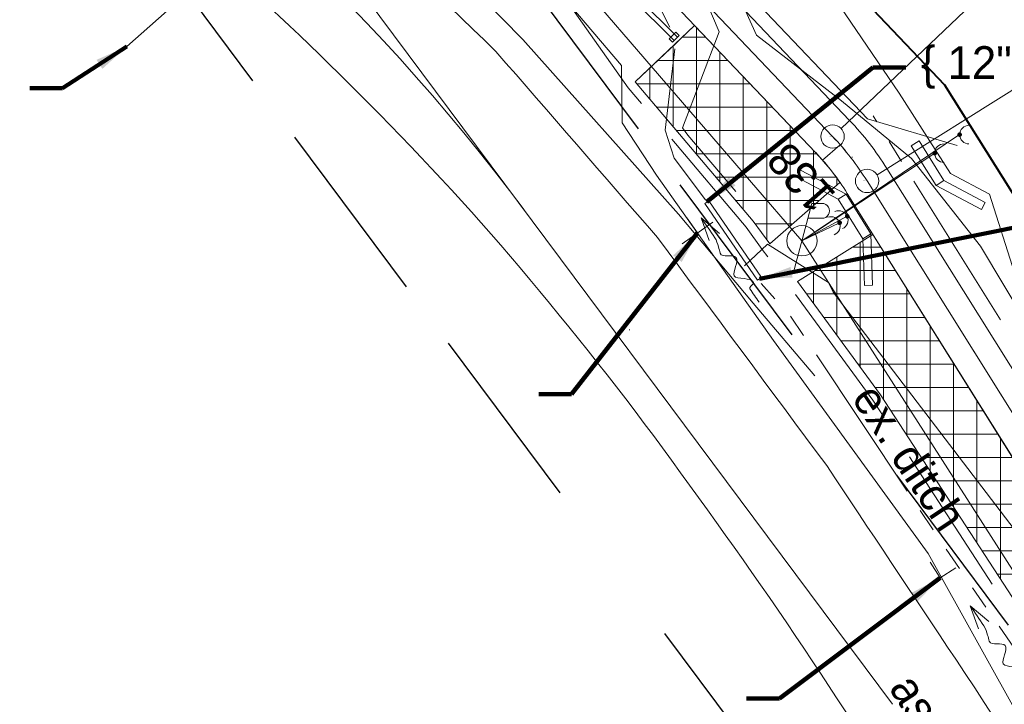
# Model space of a CAD drawing. Header units: feet. Extents: x 2433273 to 2447442, y 555003 to 575201.
# Tile 71 of 226: x 2437870 to 2438081, y 563847 to 563994. Entities that reach past the tile are written whole.
import ezdxf
from ezdxf.enums import TextEntityAlignment as Align

# ---------------------------------------------------------------- set-up
doc = ezdxf.new("R2010")
doc.units = ezdxf.units.FT
doc.header["$LTSCALE"] = 50
doc.header["$MEASUREMENT"] = 0
for name, pattern in [('cl20', [100, 5, -5, 80, -5, 5]), ('cl50', [100, 7.5, -7.5, 70, -7.5, 7.5]), ('constlimit', [0.85, 0.65, -0.1, -0.1]), ('DGN Style 1', [291.026069, 0.484236, -290.541832]), ('DGN Style 2', [484.236387, 290.541832, -193.694555]), ('DGN Style 3', [677.930942, 484.236387, -193.694555]), ('DGN Style 5', [338.965471, 145.270916, -193.694555]), ('esmtshpr', [5.35, 1, -0.175, -0.175, 4]), ('fencepr', [1, 0.925, 0.075]), ('rowex', [4.85, 0.8, -0.375, -0.375, 0.8, -0.3, 0.8, -0.3, 0.8, -0.3]), ('stream', [1.4, 0.7, -0.1, 0.1, -0.1, 0.1, -0.1, 0.1, -0.1]), ('treert', [0.3, -0.15, -0.15])]:
    doc.linetypes.add(name, pattern=pattern)
for name, color, linetype, lineweight in [('DR_P_Ditch', 133, 'stream', 13), ('DR_P_Headwall', 120, 'Continuous', 13), ('DR_P_Storm_Sewer', 151, 'Continuous', 13), ('DR_X_Culvert', 4, 'DGN Style 1', 0), ('DR_X_Ditch', 133, 'stream', 0), ('DR_X_Flow_Arrow', 151, 'Continuous', 0), ('DR_X_Storm_Sewer', 151, 'DGN Style 5', 0), ('GE_P_CL_50', 7, 'cl50', 13), ('PV_P_Bikeway', 193, 'Continuous', 13), ('PV_X_EOP', 7, 'DGN Style 3', 0), ('RD_P_Concrete_Barrier', 9, 'Continuous', 13), ('RD_P_Fence', 230, 'fencepr', 13), ('RD_X_GR_Rt', 97, 'Continuous', 0), ('RW_P_Const_Limits', 120, 'constlimit', 0), ('RW_P_Esmt_SH', 193, 'esmtshpr', 40), ('RW_X_CL_20', 6, 'cl20', 0), ('RW_X_Fee_RW', 6, 'rowex', 30), ('SN_X_Public', 3, 'Continuous', 0), ('SV_X_Break_Lines', 4, 'DGN Style 2', 0), ('SV_X_Text', 7, 'Continuous', 0), ('UT_X_Electric_Cells', 1, 'Continuous', 0), ('UT_X_Misc_Cells', 7, 'Continuous', 0), ('UT_X_Overhead_Electric', 1, 'Continuous', 0), ('VG_P_Cells', 3, 'Continuous', 13), ('VG_X_Tree_Line_Rt', 3, 'treert', 0)]:
    doc.layers.add(name, color=color, linetype=linetype, lineweight=lineweight)
doc.layers.add('GK_Visualization', color=30, linetype='Continuous', lineweight=13, plot=False)
doc.styles.add('Slanted-Normal LS 0.50', font='font31.shx', dxfattribs={"height": 0.14})
doc.styles.add('Slanted-Normal LS 0.50_0', font='font31.shx')
doc.styles.add('Style-font30', font='font30.shx')
doc.styles.add('Style-font31', font='font31.shx')
doc.dimstyles.new('Dec-0  Slanted', dxfattribs={"dimscale": 50, "dimtxt": 0.14, "dimasz": 0.14, "dimexe": 0.07, "dimexo": 0.07, "dimgap": 0.07, "dimtad": 1, "dimdec": 0, "dimzin": 3, "dimdsep": 46, "dimtxsty": 'Slanted-Normal LS 0.50_0', "dimcen": 0.09, "dimclrd": 97, "dimclre": 97, "dimclrt": 7, "dimadec": 0, "dimazin": 3, "dimtfac": 1, "dimtdec": 0, "dimtofl": 0, "dimtmove": 1, "dimatfit": 1, "dimfxl": 1, "dimtzin": 3, "dimlwd": 0, "dimlwe": 0, "dimarcsym": 0})

# ---------------------------------------------------------------- blocks, each defined once
blk = doc.blocks.new('SURVPN-CROSS')
at = {"layer": 'GK_Visualization', "color": 30, "linetype": 'Continuous', "lineweight": 0}
for p, q in [((0.07, 0), (-0.07, 0)), ((0, 0.07), (0, -0.07))]:
    blk.add_line(p, q, dxfattribs=at)
blk = doc.blocks.new('SURVPN-CROSS_1')
at = {"layer": 'GK_Visualization', "color": 30, "linetype": 'Continuous', "lineweight": 0}
for p, q in [((0.07, 0), (-0.07, 0)), ((0, 0.07), (0, -0.07))]:
    blk.add_line(p, q, dxfattribs=at)
blk = doc.blocks.new('SURVPN-CROSS_2')
at = {"layer": 'GK_Visualization', "color": 30, "linetype": 'Continuous', "lineweight": 0}
for p, q in [((0.07, 0), (-0.07, 0)), ((0, 0.07), (0, -0.07))]:
    blk.add_line(p, q, dxfattribs=at)
blk = doc.blocks.new('SURVPN-CROSS_3')
at = {"layer": 'GK_Visualization', "color": 30, "linetype": 'Continuous', "lineweight": 0}
for p, q in [((0.07, 0), (-0.07, 0)), ((0, 0.07), (0, -0.07))]:
    blk.add_line(p, q, dxfattribs=at)
blk = doc.blocks.new('X_62')
at = {"layer": 'GK_Visualization', "color": 1, "linetype": 'Continuous', "lineweight": 0}
for p, q in [((-0.07, -0.07), (0.07, 0.07)), ((-0.07, 0.07), (0.07, -0.07))]:
    blk.add_line(p, q, dxfattribs=at)
blk = doc.blocks.new('X_63')
at = {"layer": 'GK_Visualization', "color": 1, "linetype": 'Continuous', "lineweight": 0}
for p, q in [((-0.07, -0.07), (0.07, 0.07)), ((-0.07, 0.07), (0.07, -0.07))]:
    blk.add_line(p, q, dxfattribs=at)
blk = doc.blocks.new('DFL-X_20')
at = {"layer": 'DR_X_Flow_Arrow', "color": 151, "linetype": 'Continuous', "lineweight": 0, "flags": 128}
blk.add_lwpolyline([(-0.08, -0.0214), (0, 0), (-0.08, 0.0215)], dxfattribs=at)
at = {"layer": 'DR_X_Flow_Arrow', "color": 151, "linetype": 'Continuous', "lineweight": 0}
blk.add_open_spline([(0, 0), (-0.0277, 0.0001), (-0.0554, 0.0002), (-0.0831, 0.0002), (-0.0943, 0.0003), (-0.1051, 0.005), (-0.116, 0.0077), (-0.1231, 0.0095), (-0.1298, 0.0131), (-0.1368, 0.015), (-0.1547, 0.0198), (-0.1638, -0.0202), (-0.1793, -0.0218), (-0.1968, -0.0235), (-0.2129, 0.0182), (-0.2278, 0.0195), (-0.244, 0.0209), (-0.2648, -0.0282), (-0.2838, -0.0218), (-0.2906, -0.0194), (-0.2867, 0.0007), (-0.2951, 0.0006), (-0.3134, 0.0004), (-0.3317, 0.0002), (-0.35, 0)], degree=3, knots=[0, 0, 0, 0, 0.203531, 0.203531, 0.203531, 0.286234, 0.286234, 0.286234, 0.340272, 0.340272, 0.340272, 0.477755, 0.477755, 0.477755, 0.633727, 0.633727, 0.633727, 0.804111, 0.804111, 0.804111, 0.865463, 0.865463, 0.865463, 1, 1, 1, 1], dxfattribs=at)
blk = doc.blocks.new('DFL-X_21')
at = {"layer": 'DR_X_Flow_Arrow', "color": 151, "linetype": 'Continuous', "lineweight": 0, "flags": 128}
blk.add_lwpolyline([(-0.08, -0.0214), (0, 0), (-0.08, 0.0215)], dxfattribs=at)
at = {"layer": 'DR_X_Flow_Arrow', "color": 151, "linetype": 'Continuous', "lineweight": 0}
blk.add_open_spline([(0, 0), (-0.0277, 0.0001), (-0.0554, 0.0002), (-0.0831, 0.0003), (-0.0943, 0.0003), (-0.1051, 0.005), (-0.116, 0.0078), (-0.1231, 0.0095), (-0.1298, 0.0131), (-0.1368, 0.015), (-0.1547, 0.0198), (-0.1638, -0.0202), (-0.1793, -0.0218), (-0.1968, -0.0235), (-0.2129, 0.0182), (-0.2278, 0.0195), (-0.244, 0.0209), (-0.2648, -0.0282), (-0.2838, -0.0218), (-0.2906, -0.0194), (-0.2867, 0.0007), (-0.2951, 0.0006), (-0.3134, 0.0004), (-0.3317, 0.0002), (-0.35, 0)], degree=3, knots=[0, 0, 0, 0, 0.203531, 0.203531, 0.203531, 0.286234, 0.286234, 0.286234, 0.340272, 0.340272, 0.340272, 0.477755, 0.477755, 0.477755, 0.633727, 0.633727, 0.633727, 0.804111, 0.804111, 0.804111, 0.865463, 0.865463, 0.865463, 1, 1, 1, 1], dxfattribs=at)
blk = doc.blocks.new('SGN1P')
at = {"layer": 'SN_X_Public', "color": 3, "linetype": 'Continuous', "lineweight": 0}
for p, q in [((0, 0.08), (0, -0.08)), ((0, 0), (-0.08, 0))]:
    blk.add_line(p, q, dxfattribs=at)
blk = doc.blocks.new('SGN1P_1')
at = {"layer": 'SN_X_Public', "color": 3, "linetype": 'Continuous', "lineweight": 0}
for p, q in [((0, 0.08), (0, -0.08)), ((0, 0), (-0.08, 0))]:
    blk.add_line(p, q, dxfattribs=at)
blk = doc.blocks.new('PP_18')
at = {"layer": 'UT_X_Electric_Cells', "color": 1, "linetype": 'Continuous', "lineweight": 0}
for p, q in [((0.0428, 0.16), (-0.0375, -0.14)), ((0.0428, 0.16), (0.0853, 0.16)), ((0.0257, 0.0963), (0.0853, 0.0963))]:
    blk.add_line(p, q, dxfattribs=at)
blk.add_circle((0, 0), 0.065, dxfattribs=at)
at = {"layer": 'UT_X_Electric_Cells', "color": 1, "linetype": 'Continuous', "lineweight": 0, "extrusion": (0, 0, -1)}
blk.add_arc((-0.086, 0.1281), 0.0319, 88.8767, 271.1233, dxfattribs=at)
blk = doc.blocks.new('DM_21')
at = {"layer": 'UT_X_Misc_Cells', "linetype": 'Continuous', "lineweight": 0}
h = blk.add_hatch(color=2, dxfattribs=at)
edge = h.paths.add_edge_path()
edge.add_arc((0, 0), 0.01, 0, 360)
at = {"layer": 'UT_X_Misc_Cells', "color": 2, "linetype": 'Continuous', "lineweight": 0}
blk.add_arc((0.04, 0), 0.04, 90, 270, dxfattribs=at)
blk = doc.blocks.new('DM_22')
at = {"layer": 'UT_X_Misc_Cells', "linetype": 'Continuous', "lineweight": 0}
h = blk.add_hatch(color=2, dxfattribs=at)
edge = h.paths.add_edge_path()
edge.add_arc((0, 0), 0.01, 0, 360)
at = {"layer": 'UT_X_Misc_Cells', "color": 2, "linetype": 'Continuous', "lineweight": 0}
blk.add_arc((0.04, 0), 0.04, 90, 270, dxfattribs=at)
blk = doc.blocks.new('DM_23')
at = {"layer": 'UT_X_Misc_Cells', "linetype": 'Continuous', "lineweight": 0}
h = blk.add_hatch(color=2, dxfattribs=at)
edge = h.paths.add_edge_path()
edge.add_arc((0, 0), 0.01, 0, 360)
at = {"layer": 'UT_X_Misc_Cells', "color": 2, "linetype": 'Continuous', "lineweight": 0}
blk.add_arc((0.04, 0), 0.04, 90, 270, dxfattribs=at)
blk = doc.blocks.new('DM_24')
at = {"layer": 'UT_X_Misc_Cells', "linetype": 'Continuous', "lineweight": 0}
h = blk.add_hatch(color=2, dxfattribs=at)
edge = h.paths.add_edge_path()
edge.add_arc((0, 0), 0.01, 0, 360)
at = {"layer": 'UT_X_Misc_Cells', "color": 2, "linetype": 'Continuous', "lineweight": 0}
blk.add_arc((0.04, 0), 0.04, 90, 270, dxfattribs=at)

msp = doc.modelspace()

# ---------------------------------------------------------------- hatches: boundary and pattern name
at = {"layer": 'VG_P_Cells', "lineweight": 0}
h = msp.add_hatch(dxfattribs=at)
h.set_pattern_fill('ANSI37', color=256, scale=40, angle=45, style=0)
h.paths.add_polyline_path([(2438040.48, 563965.26), (2438014.58, 563992.49), (2438011.41, 563989.47), (2438010.69, 563988.79), (2438001.89, 563980.42), (2438027.12, 563950.59), (2438030.68, 563945.73), (2438045.69, 563958.89, 0.037427)])
h = msp.add_hatch(dxfattribs=at)
h.set_pattern_fill('ANSI37', color=256, scale=40, angle=45, style=0)
h.paths.add_polyline_path([(2438227.28, 563668.88), (2438052.74, 563947.76), (2438036.6, 563937.66), (2438054.38, 563913.39), (2438081.68, 563871.49), (2438108.75, 563829.45), (2438135.82, 563787.4), (2438162.88, 563745.36), (2438189.94, 563703.31), (2438217.01, 563661.27), (2438245.15, 563619.89), (2438255.4, 563626.31)])

# ---------------------------------------------------------------- linework, layer by layer
at = {"layer": 'DR_P_Ditch'}
msp.add_line((2438080.02, 563929.44), (2438052.8, 563973.12), dxfattribs=at)
at = {"layer": 'DR_P_Headwall', "linetype": 'Continuous'}
for p, q in [((2438009.16, 563989.62), (2438010.57, 563991.04)), ((2438011.28, 563990.34), (2438009.87, 563988.92)), ((2438010.57, 563991.04), (2438011.28, 563990.34)), ((2438009.87, 563988.92), (2438009.16, 563989.62))]:
    msp.add_line(p, q, dxfattribs=at)
at = {"layer": 'DR_P_Storm_Sewer', "linetype": 'Continuous'}
for p, q in [((2438010.93, 563989.98), (2437957.72, 564042.93)), ((2438010.22, 563989.27), (2437957.01, 564042.22)), ((2438010.93, 563989.98), (2438010.22, 563989.27))]:
    msp.add_line(p, q, dxfattribs=at)
at = {"layer": 'DR_X_Culvert'}
msp.add_line((2437893.11, 563987.95), (2437955.39, 564043.41), dxfattribs=at)
at = {"layer": 'DR_X_Ditch', "flags": 128}
for points in [[(2438016.93, 563955.15), (2438010.18, 563964.08), (2438008.27, 563970.05), (2438010.58, 563989.63), (2438004.7, 564000.97), (2437997.49, 564027.75)], [(2438174.09, 563716.52), (2438161.5, 563737.26), (2438127.28, 563790.67), (2438094.44, 563842.44), (2438067.62, 563881.5), (2438035.09, 563930.28), (2438028.85, 563937.24)]]:
    msp.add_lwpolyline(points, dxfattribs=at)
at = {"layer": 'DR_X_Storm_Sewer'}
for p, q in [((2438017.59, 563954.97), (2438016.76, 563954.4)), ((2438016.76, 563954.4), (2438028.04, 563937.99)), ((2438017.59, 563954.97), (2438028.86, 563938.55)), ((2438028.86, 563938.55), (2438028.04, 563937.99))]:
    msp.add_line(p, q, dxfattribs=at)
at = {"layer": 'GE_P_CL_50'}
for p, q in [((2438044.1, 563968.71), (2437886, 564134.95)), ((2438231.57, 563671.45), (2438051.49, 563959.19))]:
    msp.add_line(p, q, dxfattribs=at)
at = {"layer": 'GE_P_CL_50', "linetype": 'Continuous'}
for p, q in [((2438146.67, 564066.25), (2438045.92, 563970.43)), ((2438161.84, 564028.25), (2438053.61, 563960.51)), ((2438045.74, 563966.92), (2438041.98, 563963.62))]:
    msp.add_line(p, q, dxfattribs=at)
for centre in [(2438044.1, 563968.71), (2438051.49, 563959.19)]:
    msp.add_circle(centre, 2.5, dxfattribs=at)
at = {"layer": 'GE_P_CL_50'}
msp.add_arc((2438000.63, 563927.36), 60, 32.0405, 43.5621, dxfattribs=at)
at = {"layer": 'GK_Visualization', "color": 1, "flags": 128}
msp.add_lwpolyline([(2438832.38, 562716.15), (2438798.19, 562768.53), (2438737, 562891.28), (2438516.53, 563228.98), (2438451.46, 563305.92), (2438322.11, 563526.77), (2438051.49, 563959.19, 0.050315), (2438044.1, 563968.71), (2437880.68, 564140.54), (2437633.61, 564452.55)], format="xyb", dxfattribs=at)
at = {"layer": 'GK_Visualization', "color": 30}
msp.add_arc((2438000.63, 563927.36), 60, 32.0405, 43.5621, dxfattribs=at)
at = {"layer": 'PV_P_Bikeway'}
for p, q in [((2438047.73, 563972.15), (2437890.07, 564137.93)), ((2438040.48, 563965.26), (2437881.94, 564131.97)), ((2438235.86, 563674.01), (2438055.73, 563961.84)), ((2438227.28, 563668.88), (2438047.25, 563956.54))]:
    msp.add_line(p, q, dxfattribs=at)
for radius in [65, 55]:
    msp.add_arc((2438000.63, 563927.36), radius, 32.0405, 43.5621, dxfattribs=at)
at = {"layer": 'PV_X_EOP'}
for points, knots in [([(2437738.68, 564441.35), (2437720.9, 564441.13), (2437703.13, 564440.92), (2437685.35, 564440.71), (2437668.56, 564440.51), (2437651.78, 564439.93), (2437634.99, 564439.67), (2437617.86, 564439.4), (2437600.73, 564439.47), (2437583.6, 564439.24), (2437563.34, 564438.98), (2437543.08, 564438.4), (2437522.83, 564437.92), (2437506.58, 564437.54), (2437490.35, 564436.67), (2437474.12, 564435.8), (2437461.69, 564435.14), (2437449.61, 564432.12), (2437437.43, 564429), (2437427.84, 564426.54), (2437419.51, 564423.22), (2437411.47, 564415.29), (2437404.31, 564408.23), (2437401.14, 564400.03), (2437400.27, 564391.69), (2437399.58, 564385.08), (2437400.88, 564377.83), (2437404.34, 564371.38), (2437407.05, 564366.35), (2437409.78, 564361.77), (2437414.16, 564358.52), (2437418.57, 564355.24), (2437422.98, 564352.16), (2437427.57, 564349.24), (2437442.23, 564339.91), (2437456.8, 564330.46), (2437471.58, 564321.33), (2437486.7, 564311.99), (2437501.8, 564302.64), (2437516.98, 564293.4), (2437532.81, 564283.78), (2437548.7, 564274.25), (2437564.52, 564264.6), (2437581.06, 564254.5), (2437597.57, 564244.35), (2437614.12, 564234.27), (2437628.9, 564225.26), (2437643.68, 564216.26), (2437658.47, 564207.25), (2437675.31, 564196.99), (2437692.15, 564186.71), (2437709, 564176.44), (2437724.77, 564166.84), (2437740.63, 564157.4), (2437756.41, 564147.81), (2437773.76, 564137.27), (2437791.07, 564126.66), (2437808.19, 564115.76), (2437822.45, 564106.67), (2437836.71, 564097.59), (2437850.97, 564088.5), (2437865.18, 564078.28), (2437879.39, 564068.06), (2437893.6, 564057.83), (2437906.73, 564046.82), (2437919.87, 564035.8), (2437933, 564024.79), (2437946.01, 564012.17), (2437959.03, 563999.55), (2437972.04, 563986.93), (2437983.58, 563973.64), (2437995.13, 563960.35), (2438006.67, 563947.06), (2438018.72, 563930.8), (2438030.78, 563914.53), (2438042.84, 563898.27), (2438052.04, 563884.46), (2438061.24, 563870.65), (2438070.45, 563856.84), (2438081.36, 563840.47), (2438091.62, 563823.66), (2438102.32, 563807.15), (2438111.24, 563793.38), (2438120.16, 563779.61), (2438129.09, 563765.84), (2438139.84, 563749.28), (2438150.66, 563732.76), (2438161.38, 563716.17), (2438171.62, 563700.32), (2438181.62, 563684.32), (2438191.65, 563668.33), (2438200.74, 563653.83), (2438209.82, 563639.31), (2438218.91, 563624.81), (2438227.94, 563610.41), (2438236.97, 563596.01), (2438246.02, 563581.63), (2438256.07, 563565.67), (2438266.52, 563549.97), (2438276.63, 563534.04), (2438287.44, 563517.02), (2438298.1, 563499.9), (2438308.91, 563482.88), (2438319.89, 563465.61), (2438331.01, 563448.42), (2438341.94, 563431.12), (2438351.22, 563416.44), (2438360.47, 563401.74), (2438369.72, 563387.04), (2438379.78, 563371.04), (2438389.69, 563354.94), (2438399.85, 563339.01), (2438411.76, 563320.35), (2438423.98, 563301.89), (2438435.99, 563283.3), (2438447.16, 563266.03), (2438458.31, 563248.75), (2438469.48, 563231.48), (2438479.92, 563215.33), (2438490.32, 563199.15), (2438500.89, 563183.08), (2438510.59, 563168.34), (2438520.32, 563153.62), (2438530.04, 563138.88), (2438540.36, 563123.21), (2438550.71, 563107.55), (2438561.01, 563091.86), (2438570.87, 563076.84), (2438580.36, 563061.59), (2438590.09, 563046.49), (2438600.15, 563030.88), (2438610.24, 563015.29), (2438620.3, 562999.68), (2438629.84, 562984.86), (2438639.27, 562969.97), (2438648.82, 562955.15), (2438658.88, 562939.55), (2438669.25, 562924.16), (2438679.37, 562908.59), (2438689.76, 562892.59), (2438699.94, 562876.45), (2438710.33, 562860.45), (2438720.18, 562845.3), (2438730.45, 562830.42), (2438740.2, 562815.21), (2438750.07, 562799.84), (2438759.91, 562784.45), (2438769.74, 562769.05), (2438779.89, 562753.17), (2438790.02, 562737.29), (2438800.16, 562721.41), (2438809.45, 562706.87), (2438818.77, 562692.35), (2438828.16, 562677.88), (2438838.5, 562661.93), (2438848.97, 562646.06), (2438859.42, 562630.18), (2438871.62, 562611.63), (2438884.06, 562593.24), (2438896.14, 562574.62), (2438907.46, 562557.18), (2438918.7, 562539.69), (2438929.95, 562522.21), (2438942.38, 562502.9), (2438954.78, 562483.58), (2438967.22, 562464.28), (2438977.57, 562448.22), (2438988.15, 562432.32), (2438998.56, 562416.3), (2439008.97, 562400.27), (2439018.91, 562383.94), (2439029.48, 562368.02), (2439039.3, 562353.25), (2439049.12, 562338.48), (2439058.94, 562323.71)], [0, 0, 0, 0, 0.008391, 0.008391, 0.008391, 0.016317, 0.016317, 0.016317, 0.024404, 0.024404, 0.024404, 0.033969, 0.033969, 0.033969, 0.041641, 0.041641, 0.041641, 0.047512, 0.047512, 0.047512, 0.052131, 0.052131, 0.052131, 0.056242, 0.056242, 0.056242, 0.059501, 0.059501, 0.059501, 0.062047, 0.062047, 0.062047, 0.064614, 0.064614, 0.064614, 0.072814, 0.072814, 0.072814, 0.081201, 0.081201, 0.081201, 0.089946, 0.089946, 0.089946, 0.099094, 0.099094, 0.099094, 0.107266, 0.107266, 0.107266, 0.116579, 0.116579, 0.116579, 0.125294, 0.125294, 0.125294, 0.134876, 0.134876, 0.134876, 0.142857, 0.142857, 0.142857, 0.285714, 0.285714, 0.285714, 0.428571, 0.428571, 0.428571, 0.571429, 0.571429, 0.571429, 0.714286, 0.714286, 0.714286, 0.857143, 0.857143, 0.857143, 0.860938, 0.860938, 0.860938, 0.865439, 0.865439, 0.865439, 0.869191, 0.869191, 0.869191, 0.873707, 0.873707, 0.873707, 0.878023, 0.878023, 0.878023, 0.881937, 0.881937, 0.881937, 0.885824, 0.885824, 0.885824, 0.890137, 0.890137, 0.890137, 0.894749, 0.894749, 0.894749, 0.899429, 0.899429, 0.899429, 0.903401, 0.903401, 0.903401, 0.907724, 0.907724, 0.907724, 0.912786, 0.912786, 0.912786, 0.917489, 0.917489, 0.917489, 0.921887, 0.921887, 0.921887, 0.925923, 0.925923, 0.925923, 0.930216, 0.930216, 0.930216, 0.934324, 0.934324, 0.934324, 0.938571, 0.938571, 0.938571, 0.942602, 0.942602, 0.942602, 0.946847, 0.946847, 0.946847, 0.95121, 0.95121, 0.95121, 0.955343, 0.955343, 0.955343, 0.959521, 0.959521, 0.959521, 0.963829, 0.963829, 0.963829, 0.967775, 0.967775, 0.967775, 0.972122, 0.972122, 0.972122, 0.977199, 0.977199, 0.977199, 0.981954, 0.981954, 0.981954, 0.987205, 0.987205, 0.987205, 0.991573, 0.991573, 0.991573, 0.995944, 0.995944, 0.995944, 1, 1, 1, 1]), ([(2438137.43, 563702.51), (2438126.74, 563719.3), (2438116.06, 563736.09), (2438105.37, 563752.87), (2438092.42, 563773.23), (2438079.91, 563793.87), (2438067.07, 563814.31), (2438058.16, 563828.49), (2438048.99, 563842.49), (2438039.76, 563856.46), (2438030.12, 563871.06), (2438019.94, 563885.26), (2438009.64, 563899.41), (2437999.36, 563913.55), (2437988.53, 563927.21), (2437977.24, 563940.58), (2437966.29, 563953.55), (2437954.76, 563965.91), (2437942.75, 563977.91), (2437931.54, 563989.12), (2437920.07, 563999.98), (2437908.07, 564010.33), (2437896.37, 564020.43), (2437884.45, 564030.17), (2437872.24, 564039.63), (2437859.74, 564049.32), (2437847.14, 564058.81), (2437834.15, 564067.82), (2437820.05, 564077.59), (2437805.85, 564087.18), (2437791.2, 564096.07), (2437775.94, 564105.32), (2437760.64, 564114.52), (2437745.38, 564123.79), (2437721.9, 564138.04), (2437698.44, 564152.32), (2437674.95, 564166.56), (2437659.3, 564176.05), (2437643.6, 564185.46), (2437627.96, 564194.97), (2437611.39, 564205.04), (2437594.84, 564215.13), (2437578.28, 564225.21), (2437562.38, 564234.89), (2437546.47, 564244.57), (2437530.59, 564254.28), (2437515.22, 564263.68), (2437500.06, 564273.44), (2437484.76, 564282.96), (2437470.18, 564292.03), (2437455.61, 564301.09), (2437441.01, 564310.12), (2437425.31, 564319.83), (2437409.61, 564329.55), (2437393.8, 564339.08), (2437379.17, 564347.89), (2437364.54, 564356.71), (2437349.91, 564365.53)], [0, 0, 0, 0, 0.056986, 0.056986, 0.056986, 0.126095, 0.126095, 0.126095, 0.17404, 0.17404, 0.17404, 0.224113, 0.224113, 0.224113, 0.274119, 0.274119, 0.274119, 0.322632, 0.322632, 0.322632, 0.367949, 0.367949, 0.367949, 0.412131, 0.412131, 0.412131, 0.457368, 0.457368, 0.457368, 0.506433, 0.506433, 0.506433, 0.557556, 0.557556, 0.557556, 0.636206, 0.636206, 0.636206, 0.688628, 0.688628, 0.688628, 0.744142, 0.744142, 0.744142, 0.797454, 0.797454, 0.797454, 0.849065, 0.849065, 0.849065, 0.898219, 0.898219, 0.898219, 0.951081, 0.951081, 0.951081, 1, 1, 1, 1])]:
    msp.add_open_spline(points, degree=3, knots=knots, dxfattribs=at)
at = {"layer": 'RD_P_Concrete_Barrier'}
for p, q in [((2438062.63, 563967.77), (2438060.94, 563966.71)), ((2438067.94, 563959.3), (2438062.63, 563967.77)), ((2438066.24, 563958.23), (2438060.94, 563966.71)), ((2438036.45, 563959.99), (2438037.26, 563961.52)), ((2438046.98, 563956.36), (2438037.26, 563961.52)), ((2438045.28, 563955.3), (2438036.45, 563959.99)), ((2438066.24, 563958.23), (2438067.94, 563959.3)), ((2438067.94, 563959.3), (2438076.77, 563954.61)), ((2438066.24, 563958.23), (2438075.96, 563953.08)), ((2438046.98, 563956.36), (2438045.28, 563955.3)), ((2438050.59, 563946.83), (2438045.28, 563955.3)), ((2438052.28, 563947.89), (2438046.98, 563956.36)), ((2438076.77, 563954.61), (2438075.96, 563953.08)), ((2438052.28, 563947.89), (2438050.59, 563946.83)), ((2438050.59, 563946.83), (2438050.94, 563936.83)), ((2438052.28, 563947.89), (2438052.67, 563936.89)), ((2438050.94, 563936.83), (2438052.67, 563936.89))]:
    msp.add_line(p, q, dxfattribs=at)
at = {"layer": 'RD_P_Fence'}
for p, q in [((2438051.57, 563972.47), (2437896.51, 564135.51)), ((2438070.75, 563966.81), (2438051.57, 563972.47))]:
    msp.add_line(p, q, dxfattribs=at)
at = {"layer": 'RD_X_GR_Rt', "flags": 128}
msp.add_lwpolyline([(2438040.31, 563917.45), (2438027.13, 563933.02), (2438011.1, 563952.07), (2437977.81, 563989.44), (2437942.89, 564025.07), (2437909.94, 564053.58), (2437868.31, 564084.84), (2437838.48, 564105.74)], dxfattribs=at)
at = {"layer": 'RW_P_Const_Limits'}
for p, q in [((2438069.37, 563960.8), (2438058.37, 563978)), ((2438069.37, 563960.8), (2438077.71, 563956.37)), ((2438077.71, 563956.37), (2438083, 563939.5))]:
    msp.add_line(p, q, dxfattribs=at)
at = {"layer": 'RW_P_Const_Limits', "flags": 128}
for points in [[(2438058.37, 563978), (2438058.37, 563978), (2438003.74, 564058.05)], [(2438372.55, 563405.39), (2438360.2, 563426.82), (2438322.73, 563492.09), (2438296.51, 563534.07), (2438247.81, 563609.73), (2438242.4, 563618.14), (2438161.19, 563744.27), (2438107.07, 563828.37), (2438052.71, 563912.3), (2438034.99, 563936.47), (2438029.07, 563944.55), (2438025.59, 563949.3), (2438000.36, 563979.12), (2437985.5, 564000.18)]]:
    msp.add_lwpolyline(points, dxfattribs=at)
at = {"layer": 'RW_P_Esmt_SH'}
for p, q in [((2438068.13, 563979.72), (2437899.58, 564156.95)), ((2438343.18, 563540.24), (2438068.13, 563979.72))]:
    msp.add_line(p, q, dxfattribs=at)
msp.add_point((2438068.13, 563979.72), dxfattribs=at)
at = {"layer": 'RW_X_CL_20'}
msp.add_line((2438056.94, 563847.22), (2437927.54, 564020.82), dxfattribs=at)
msp.add_line((2438056.94, 563847.22), (2437927.54, 564020.82), dxfattribs=at)
msp.add_arc((2437624.62, 563689.79), 440.7, 36.6721, 58.4073, dxfattribs=at)
msp.add_arc((2437624.62, 563689.79), 440.7, 36.6721, 58.4073, dxfattribs=at)
at = {"layer": 'RW_X_Fee_RW'}
for p, q in [((2438081.74, 563864.14), (2437948.16, 564043.36)), ((2438032.14, 563830.29), (2437906.92, 563998.29))]:
    msp.add_line(p, q, dxfattribs=at)
at = {"layer": 'SV_X_Break_Lines', "flags": 128}
for points in [[(2438170.74, 563713.64), (2438156.92, 563734.54), (2438122.52, 563787.01), (2438087.3, 563838.61), (2438064.53, 563879.44), (2438031.48, 563925.06), (2438006.43, 563960.43), (2437999.09, 563971.65), (2437998.96, 563983.88), (2437986.01, 563999.14), (2437962.16, 564024.03), (2437956.63, 564026.65), (2437925.35, 564052.11), (2437905.2, 564066.61), (2437889.66, 564074.13), (2437864.82, 564089.32), (2437843.04, 564104.46)], [(2438023.37, 563956.97), (2438013.13, 563969.01), (2438011.99, 563970.54), (2438019.83, 563991.12), (2438015.3, 564001.71), (2438010.76, 564015.09), (2438002.86, 564030.15)], [(2438185.08, 563725.96), (2438174.38, 563742.68), (2438139.28, 563799.45), (2438106.5, 563849.87), (2438085.06, 563881.94), (2438044.26, 563935.38), (2438043.25, 563937.48), (2438030.17, 563945.65), (2438025.24, 563941.04)]]:
    msp.add_lwpolyline(points, dxfattribs=at)
at = {"layer": 'UT_X_Misc_Cells'}
for p in [(2438071.29, 563969.11), (2438065.96, 563965.14), (2438047.24, 563951.63), (2438045.61, 563950.24)]:
    msp.add_line(p, (2438037.55, 563946.39), dxfattribs=at)
at = {"layer": 'UT_X_Overhead_Electric', "flags": 128}
msp.add_lwpolyline([(2440484.94, 560125.89), (2440303.4, 560483.16), (2440077.36, 560814.73), (2439858.91, 561146.66), (2439663.79, 561442.6), (2439469.82, 561735.95), (2439281.04, 562024.84), (2439081.21, 562334.43), (2438862.95, 562669.03), (2438655.7, 562988.75), (2438247.85, 563617.47), (2438037.55, 563946.39), (2437842.2, 564172.7), (2437639.95, 564407.64)], dxfattribs=at)
at = {"layer": 'VG_P_Cells'}
for p, q in [((2438014.58, 563992.49), (2438001.89, 563980.42)), ((2438001.89, 563980.42), (2438027.12, 563950.59)), ((2438045.69, 563958.89), (2438030.68, 563945.73)), ((2438027.12, 563950.59), (2438030.68, 563945.73)), ((2438052.74, 563947.76), (2438036.6, 563937.66)), ((2438036.6, 563937.66), (2438054.38, 563913.39)), ((2438081.68, 563871.49), (2438054.38, 563913.39))]:
    msp.add_line(p, q, dxfattribs=at)
at = {"layer": 'VG_P_Cells', "lineweight": 0, "flags": 128}
msp.add_lwpolyline([(2438040.48, 563965.26), (2438014.58, 563992.49), (2438011.41, 563989.47), (2438010.69, 563988.79), (2438001.89, 563980.42), (2438027.12, 563950.59), (2438030.68, 563945.73), (2438045.69, 563958.89, 0.037427), (2438040.48, 563965.26)], format="xyb", close=True, dxfattribs=at)
msp.add_lwpolyline([(2438227.28, 563668.88), (2438052.74, 563947.76), (2438036.6, 563937.66), (2438054.38, 563913.39), (2438081.68, 563871.49), (2438108.75, 563829.45), (2438135.82, 563787.4), (2438162.88, 563745.36), (2438189.94, 563703.31), (2438217.01, 563661.27), (2438245.15, 563619.89), (2438255.4, 563626.31), (2438227.28, 563668.88)], close=True, dxfattribs=at)
at = {"layer": 'VG_X_Tree_Line_Rt', "flags": 128}
msp.add_lwpolyline([(2437697.81, 564437.41), (2437682.62, 564420.69), (2437692.04, 564394.28), (2437723.83, 564357.47), (2437757.16, 564317.66), (2437805.02, 564269.73), (2437847.45, 564229.15), (2437876.54, 564187.1), (2437918.83, 564147.39), (2437940.78, 564109.36), (2437957.2, 564089.33), (2437978.92, 564069.73), (2437987.17, 564059.19), (2438005.77, 564032.86), (2438013.65, 564021.86), (2438027.83, 563990.42), (2438046.04, 563976.36), (2438061, 563964), (2438075.78, 563945.23), (2438101.17, 563902.76), (2438123.77, 563861.59), (2438156.02, 563812.3), (2438191.38, 563756.3), (2438223.13, 563705.55)], dxfattribs=at)

# ---------------------------------------------------------------- block references
at = {"layer": 'DR_X_Flow_Arrow', "color": 151, "linetype": 'Continuous', "lineweight": 0, "xscale": 62.49999999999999, "yscale": 62.49999999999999, "zscale": 62.49999999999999}
for name, p, rotation in [('DFL-X_21', (2438015.99, 563951.31), 124.4829524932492), ('DFL-X_20', (2438073.57, 563868.25), 124.4680595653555)]:
    msp.add_blockref(name, p, dxfattribs=dict(at, rotation=rotation))
at = {"layer": 'GK_Visualization', "color": 30, "linetype": 'Continuous', "lineweight": 0}
for name, p in [('SURVPN-CROSS', (2438044.1, 563968.71)), ('SURVPN-CROSS_2', (2438048.28, 563964.32)), ('SURVPN-CROSS_1', (2438051.49, 563959.19)), ('SURVPN-CROSS_3', (2438000.63, 563927.36))]:
    msp.add_blockref(name, p, dxfattribs=at)
at = {"layer": 'GK_Visualization', "color": 1, "linetype": 'Continuous', "lineweight": 0}
for name, p in [('X_63', (2438044.1, 563968.71)), ('X_62', (2438051.49, 563959.19))]:
    msp.add_blockref(name, p, dxfattribs=at)
at = {"layer": 'SN_X_Public', "color": 3, "linetype": 'Continuous', "lineweight": 0}
for name, p, xscale, yscale, zscale, rotation in [('SGN1P_1', (2438015.22, 563948.06), 50, 50, 50, 305.1721133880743), ('SGN1P', (2438067.13, 563874.24), 50.00000000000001, 50.00000000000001, 50.00000000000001, 302.7838797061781)]:
    msp.add_blockref(name, p, dxfattribs=dict(at, xscale=xscale, yscale=yscale, zscale=zscale, rotation=rotation))
at = {"layer": 'UT_X_Electric_Cells', "color": 1, "linetype": 'Continuous', "lineweight": 0, "xscale": 50, "yscale": 50, "zscale": 50}
msp.add_blockref('PP_18', (2438037.55, 563946.39), dxfattribs=at)
at = {"layer": 'UT_X_Misc_Cells', "color": 2, "linetype": 'Continuous', "lineweight": 0, "xscale": 50, "yscale": 50, "zscale": 50}
for name, p in [('DM_24', (2438071.29, 563969.11)), ('DM_23', (2438065.96, 563965.14))]:
    msp.add_blockref(name, p, dxfattribs=at)
at = {"layer": 'UT_X_Misc_Cells', "color": 2, "linetype": 'Continuous', "lineweight": 0}
for name, p, xscale, yscale, zscale, rotation in [('DM_22', (2438045.61, 563950.24), 50, 50, 50, 200.5347919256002), ('DM_21', (2438047.24, 563951.63), 49.99999999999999, 49.99999999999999, 49.99999999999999, 203.8559794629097)]:
    msp.add_blockref(name, p, dxfattribs=dict(at, xscale=xscale, yscale=yscale, zscale=zscale, rotation=rotation))

# ---------------------------------------------------------------- texts
at = {"layer": 'GE_P_CL_50', "linetype": 'Continuous', "style": 'Style-font31'}
msp.add_text('138', height=7, rotation=131.2513, dxfattribs=at).set_placement((2438039.95, 563962.14), align=Align.CENTER)
at = {"layer": 'GK_Visualization', "color": 1, "style": 'Style-font30'}
for s, p in [('TEMP44', (2438044.1, 563968.71)), ('TEMP43', (2438051.49, 563959.19))]:
    msp.add_text(s, height=0.14, dxfattribs=at).set_placement(p, align=Align.RIGHT)
at = {"layer": 'SV_X_Text', "style": 'Slanted-Normal LS 0.50'}
for s, rotation, p in [('ex. ditch', 303.7038, (2438048, 563912.65)), ('asphalt', 303.0439, (2438056.03, 563850.63))]:
    msp.add_text(s, height=7, rotation=rotation, dxfattribs=at).set_placement(p)
at = {"layer": 'SV_X_Text', "insert": (2438062.98, 563983.48), "char_height": 7, "attachment_point": 4, "line_spacing_factor": 0.606, "style": 'Slanted-Normal LS 0.50'}
msp.add_mtext('\\{ 12" cmp = 889.670', dxfattribs=at)

# ---------------------------------------------------------------- leaders
at = {"layer": 'SV_X_Text', "color": 97, "linetype": 'Continuous', "lineweight": 0, "annotation_type": 0, "has_hookline": 1}
for points, hookline_direction, text_width in [([(2437893.11, 563987.95), (2437879.31, 563979.03), (2437872.31, 563979.03)], 1, 173.44), ([(2438017.17, 563954.69), (2438052.75, 563983.48), (2438059.75, 563983.48)], 0, 106.78), ([(2438028.45, 563938.27), (2438087.27, 563950.09)], 0, 106.83), ([(2438015.22, 563948.06), (2437988.23, 563913.57), (2437981.23, 563913.57)], 1, 106.28), ([(2438067.13, 563874.24), (2438032.71, 563848.42), (2438025.71, 563848.42)], 1, 190.22)]:
    msp.add_leader(points, dimstyle='Dec-0  Slanted', override={"dimtad": 0, "dimclrd": 0, "dimlwd": 65534}, dxfattribs=dict(at, hookline_direction=hookline_direction, text_width=text_width))

doc.saveas('drawing.dxf')
